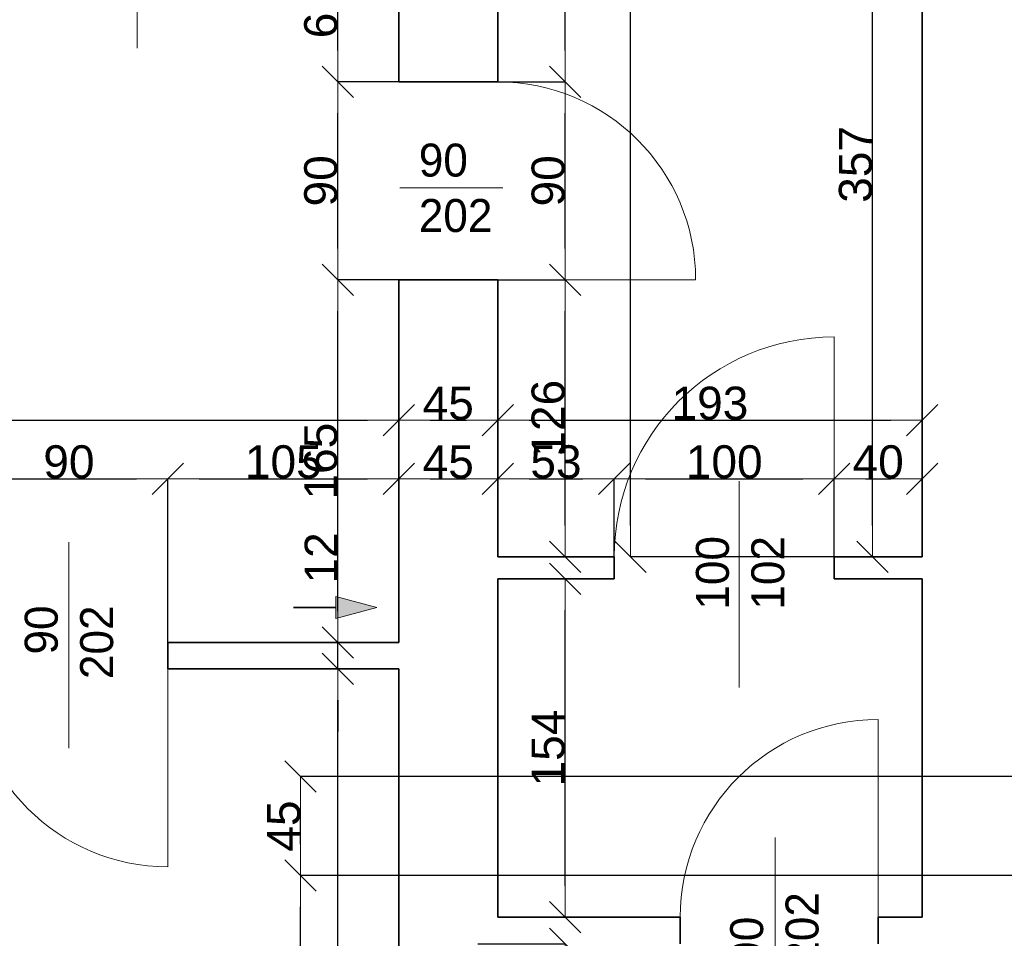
# Model space of a CAD drawing. Header units: metres. Extents: x 7506757 to 756746378, y 5735207 to 582114514.
# Tile 172 of 256: x 7530630 to 7535107, y 5890830 to 5895009. Entities that reach past the tile are written whole.
import ezdxf

# ---------------------------------------------------------------- set-up
doc = ezdxf.new("R2010")
doc.units = ezdxf.units.M
doc.header["$MEASUREMENT"] = 0
doc.header["$PDMODE"] = 2
doc.layers.get('0').update_dxf_attribs({"color": 250, "linetype": 'CONTINUOUS', "lineweight": 100, "plot": 0})
doc.layers.get('Defpoints').update_dxf_attribs({"linetype": 'CONTINUOUS'})
for name, color, linetype, lineweight in [('ELEKTRYKA141', 7, 'CONTINUOUS', 0), ('M_OCIANA1', 7, 'CONTINUOUS', 13), ('M_OCIANA6', 5, 'CONTINUOUS', 35), ('M_OPISY141', 7, 'CONTINUOUS', 0), ('opis1', 7, 'CONTINUOUS', 13)]:
    doc.layers.add(name, color=color, linetype=linetype, lineweight=lineweight)
doc.layers.add('M_OCIANA', color=7, linetype='CONTINUOUS')
doc.layers.add('PWYMIAR', color=7, linetype='CONTINUOUS')
doc.styles.add('GENERATED_STYLE_1', font='arial.ttf')
doc.styles.add('GENERATED_STYLE_2', font='txt')
doc.dimstyles.new('GENERATED_STYLE__1', dxfattribs={"dimtxt": 150, "dimasz": 142.5, "dimexe": 0.18, "dimexo": 0, "dimgap": 0.09, "dimtad": 1, "dimdec": 0, "dimlfac": 0.1, "dimzin": 0, "dimdsep": 46, "dimtxsty": 'GENERATED_STYLE_1', "dimblk": 'ARROWHEAD_6', "dimblk1": 'ARROWHEAD_6', "dimblk2": 'ARROWHEAD_6', "dimcen": 0.09, "dimclrd": 251, "dimclre": 251, "dimclrt": 7, "dimazin": 0, "dimtfac": 1, "dimtdec": 4, "dimtmove": 0, "dimatfit": 3, "dimfxl": 0, "dimtolj": 1, "dimtzin": 0, "dimarcsym": 0})
doc.dimstyles.new('GENERATED_STYLE__2', dxfattribs={"dimtxt": 150, "dimasz": 142.5, "dimexe": 0.18, "dimexo": 0, "dimgap": 0.09, "dimtad": 1, "dimtih": 1, "dimtoh": 1, "dimdec": 0, "dimlfac": 0.1, "dimzin": 0, "dimdsep": 46, "dimtxsty": 'GENERATED_STYLE_1', "dimblk": 'ARROWHEAD_6', "dimblk1": 'ARROWHEAD_6', "dimblk2": 'ARROWHEAD_6', "dimcen": 0.09, "dimclrd": 251, "dimclre": 251, "dimclrt": 7, "dimazin": 0, "dimtfac": 1, "dimtdec": 4, "dimtmove": 0, "dimatfit": 3, "dimfxl": 0, "dimtolj": 1, "dimtzin": 0, "dimarcsym": 0})
doc.dimstyles.new('GENERATED_STYLE__3', dxfattribs={"dimtxt": 150, "dimasz": 142.5, "dimexe": 0.18, "dimexo": 0, "dimgap": 0.09, "dimtad": 1, "dimdec": 0, "dimlfac": 0.1, "dimzin": 0, "dimdsep": 46, "dimtxsty": 'GENERATED_STYLE_1', "dimblk": 'ARROWHEAD_6', "dimblk1": 'ARROWHEAD_6', "dimblk2": 'ARROWHEAD_6', "dimcen": 0.09, "dimclrd": 251, "dimclre": 251, "dimclrt": 7, "dimazin": 0, "dimtfac": 1, "dimtdec": 4, "dimtmove": 2, "dimatfit": 3, "dimfxl": 0, "dimtolj": 1, "dimtzin": 0, "dimarcsym": 0})

# ---------------------------------------------------------------- blocks, each defined once
blk = doc.blocks.new('Linia_93', base_point=(590746.4, 341355.8))
at = {"layer": 'M_OCIANA1', "linetype": 'Continuous'}
blk.add_hatch(color=256, dxfattribs=at).paths.add_polyline_path([(591125.2, 341355.8), (590938.6, 341305.8), (590938.6, 341405.8)], flags=0)
for p, q in [((591125.2, 341355.8), (590938.6, 341405.8)), ((590938.6, 341305.8), (590938.6, 341405.8)), ((591125.2, 341355.8), (590938.6, 341305.8))]:
    blk.add_line(p, q, dxfattribs=at)
at = {"layer": 'M_OCIANA6', "linetype": 'Continuous'}
blk.add_line((590746.4, 341355.8), (590938.6, 341355.8), dxfattribs=at)
blk = doc.blocks.new('ARROWHEAD_6')
at = {"color": 0, "linetype": 'Continuous', "lineweight": 0}
for p, q in [((-0.5, -0.5), (0.5, 0.5)), ((0, 0), (-1, 0))]:
    blk.add_line(p, q, dxfattribs=at)
blk = doc.blocks.new('*D5028')
at = {"layer": 'Defpoints', "color": 0, "linetype": 'Continuous', "transparency": 16777216}
for p in [(7532076.1, 5892055.6), (7532353.4, 5892055.6), (7532353.4, 5889055.6)]:
    blk.add_point(p, dxfattribs=at)
at = {"layer": 'PWYMIAR', "color": 251, "linetype": 'Continuous', "lineweight": -2, "transparency": 16777216}
for p, q in [((7532353.4, 5892055.6), (7532075.9, 5892055.6)), ((7532076.1, 5889198.1), (7532076.1, 5891913.1)), ((7532353.4, 5889055.6), (7532075.9, 5889055.6))]:
    blk.add_line(p, q, dxfattribs=at)
at = {"layer": 'PWYMIAR', "color": 251, "linetype": 'Continuous', "lineweight": -2, "transparency": 16777216, "xscale": 142.5, "yscale": 142.5, "zscale": 142.5}
for p, rotation in [((7532076.1, 5892055.6), 90), ((7532076.1, 5889055.6), 270)]:
    blk.add_blockref('ARROWHEAD_6', p, dxfattribs=dict(at, rotation=rotation))
at = {"layer": 'PWYMIAR', "color": 7, "linetype": 'Continuous', "lineweight": 13, "transparency": 16777216, "insert": (7531999.3, 5890555.6), "char_height": 150, "attachment_point": 5, "rotation": 90, "style": 'GENERATED_STYLE_1'}
blk.add_mtext('\\A1;300', dxfattribs=at)
blk = doc.blocks.new('*D5029')
at = {"layer": 'Defpoints', "color": 0, "linetype": 'Continuous', "transparency": 16777216}
for p in [(7532076.1, 5892175.6), (7532353.4, 5892175.6), (7532353.4, 5892055.6)]:
    blk.add_point(p, dxfattribs=at)
at = {"layer": 'PWYMIAR', "color": 251, "linetype": 'Continuous', "lineweight": -2, "transparency": 16777216}
for p, q in [((7532076.1, 5892318.1), (7532076.1, 5892660)), ((7532353.4, 5892175.6), (7532075.9, 5892175.6)), ((7532076.1, 5892055.6), (7532076.1, 5892175.6)), ((7532353.4, 5892055.6), (7532075.9, 5892055.6)), ((7532076.1, 5891913.1), (7532076.1, 5891770.6))]:
    blk.add_line(p, q, dxfattribs=at)
at = {"layer": 'PWYMIAR', "color": 251, "linetype": 'Continuous', "lineweight": -2, "transparency": 16777216, "xscale": 142.5, "yscale": 142.5, "zscale": 142.5}
for p, rotation in [((7532076.1, 5892175.6), 270), ((7532076.1, 5892055.6), 90)]:
    blk.add_blockref('ARROWHEAD_6', p, dxfattribs=dict(at, rotation=rotation))
at = {"layer": 'PWYMIAR', "color": 7, "linetype": 'Continuous', "lineweight": 13, "transparency": 16777216, "insert": (7532000.7, 5892560.3), "char_height": 150, "attachment_point": 5, "rotation": 90, "style": 'GENERATED_STYLE_1'}
blk.add_mtext('\\A1;12', dxfattribs=at)
blk = doc.blocks.new('*D5030')
at = {"layer": 'Defpoints', "color": 0, "linetype": 'Continuous', "transparency": 16777216}
for p in [(7532076.1, 5893825.6), (7532353.4, 5893825.6), (7532353.4, 5892175.6)]:
    blk.add_point(p, dxfattribs=at)
at = {"layer": 'PWYMIAR', "color": 251, "linetype": 'Continuous', "lineweight": -2, "transparency": 16777216}
for p, q in [((7532353.4, 5893825.6), (7532075.9, 5893825.6)), ((7532076.1, 5892318.1), (7532076.1, 5893683.1)), ((7532353.4, 5892175.6), (7532075.9, 5892175.6))]:
    blk.add_line(p, q, dxfattribs=at)
at = {"layer": 'PWYMIAR', "color": 251, "linetype": 'Continuous', "lineweight": -2, "transparency": 16777216, "xscale": 142.5, "yscale": 142.5, "zscale": 142.5}
for p, rotation in [((7532076.1, 5893825.6), 90), ((7532076.1, 5892175.6), 270)]:
    blk.add_blockref('ARROWHEAD_6', p, dxfattribs=dict(at, rotation=rotation))
at = {"layer": 'PWYMIAR', "color": 7, "linetype": 'Continuous', "lineweight": 13, "transparency": 16777216, "insert": (7531999.4, 5893000.6), "char_height": 150, "attachment_point": 5, "rotation": 90, "style": 'GENERATED_STYLE_1'}
blk.add_mtext('\\A1;165', dxfattribs=at)
blk = doc.blocks.new('*D5031')
at = {"layer": 'Defpoints', "color": 0, "linetype": 'Continuous', "transparency": 16777216}
for p in [(7532076.1, 5894725.6), (7532353.4, 5894725.6), (7532353.4, 5893825.6)]:
    blk.add_point(p, dxfattribs=at)
at = {"layer": 'PWYMIAR', "color": 251, "linetype": 'Continuous', "lineweight": -2, "transparency": 16777216}
for p, q in [((7532353.4, 5894725.6), (7532075.9, 5894725.6)), ((7532076.1, 5893968.1), (7532076.1, 5894583.1)), ((7532353.4, 5893825.6), (7532075.9, 5893825.6))]:
    blk.add_line(p, q, dxfattribs=at)
at = {"layer": 'PWYMIAR', "color": 251, "linetype": 'Continuous', "lineweight": -2, "transparency": 16777216, "xscale": 142.5, "yscale": 142.5, "zscale": 142.5}
for p, rotation in [((7532076.1, 5894725.6), 90), ((7532076.1, 5893825.6), 270)]:
    blk.add_blockref('ARROWHEAD_6', p, dxfattribs=dict(at, rotation=rotation))
at = {"layer": 'PWYMIAR', "color": 7, "linetype": 'Continuous', "lineweight": 13, "transparency": 16777216, "insert": (7531999.4, 5894275.6), "char_height": 150, "attachment_point": 5, "rotation": 90, "style": 'GENERATED_STYLE_1'}
blk.add_mtext('\\A1;90', dxfattribs=at)
blk = doc.blocks.new('*D5032')
at = {"layer": 'Defpoints', "color": 0, "linetype": 'Continuous', "transparency": 16777216}
for p in [(7532076.1, 5895355.6), (7532353.4, 5895355.6), (7532353.4, 5894725.6)]:
    blk.add_point(p, dxfattribs=at)
at = {"layer": 'PWYMIAR', "color": 251, "linetype": 'Continuous', "lineweight": -2, "transparency": 16777216}
for p, q in [((7532353.4, 5895355.6), (7532075.9, 5895355.6)), ((7532076.1, 5894868.1), (7532076.1, 5895213.1)), ((7532353.4, 5894725.6), (7532075.9, 5894725.6))]:
    blk.add_line(p, q, dxfattribs=at)
at = {"layer": 'PWYMIAR', "color": 251, "linetype": 'Continuous', "lineweight": -2, "transparency": 16777216, "xscale": 142.5, "yscale": 142.5, "zscale": 142.5}
for p, rotation in [((7532076.1, 5895355.6), 90), ((7532076.1, 5894725.6), 270)]:
    blk.add_blockref('ARROWHEAD_6', p, dxfattribs=dict(at, rotation=rotation))
at = {"layer": 'PWYMIAR', "color": 7, "linetype": 'Continuous', "lineweight": 13, "transparency": 16777216, "insert": (7531999.3, 5895040.6), "char_height": 150, "attachment_point": 5, "rotation": 90, "style": 'GENERATED_STYLE_1'}
blk.add_mtext('\\A1;63', dxfattribs=at)
blk = doc.blocks.new('*D5042')
at = {"layer": 'Defpoints', "color": 0, "linetype": 'Continuous', "transparency": 16777216}
for p in [(7531303.4, 5892920), (7530403.4, 5892175.6), (7531303.4, 5892175.6)]:
    blk.add_point(p, dxfattribs=at)
at = {"layer": 'PWYMIAR', "color": 251, "linetype": 'Continuous', "lineweight": -2, "transparency": 16777216}
for p, q in [((7530403.4, 5892175.6), (7530403.4, 5892920.2)), ((7530545.9, 5892920), (7531160.9, 5892920)), ((7531303.4, 5892175.6), (7531303.4, 5892920.2))]:
    blk.add_line(p, q, dxfattribs=at)
at = {"layer": 'PWYMIAR', "color": 251, "linetype": 'Continuous', "lineweight": -2, "transparency": 16777216, "xscale": 142.5, "yscale": 142.5, "zscale": 142.5, "rotation": 180}
blk.add_blockref('ARROWHEAD_6', (7530403.4, 5892920), dxfattribs=at)
at = {"layer": 'PWYMIAR', "color": 251, "linetype": 'Continuous', "lineweight": -2, "transparency": 16777216, "xscale": 142.5, "yscale": 142.5, "zscale": 142.5}
blk.add_blockref('ARROWHEAD_6', (7531303.4, 5892920), dxfattribs=at)
at = {"layer": 'PWYMIAR', "color": 7, "linetype": 'Continuous', "lineweight": 13, "transparency": 16777216, "insert": (7530853.4, 5892996.7), "char_height": 150, "attachment_point": 5, "style": 'GENERATED_STYLE_1'}
blk.add_mtext('\\A1;90', dxfattribs=at)
blk = doc.blocks.new('*D5043')
at = {"layer": 'Defpoints', "color": 0, "linetype": 'Continuous', "transparency": 16777216}
for p in [(7532353.4, 5892920), (7531303.4, 5892175.6), (7532353.4, 5892175.6)]:
    blk.add_point(p, dxfattribs=at)
at = {"layer": 'PWYMIAR', "color": 251, "linetype": 'Continuous', "lineweight": -2, "transparency": 16777216}
for p, q in [((7531303.4, 5892175.6), (7531303.4, 5892920.2)), ((7531445.9, 5892920), (7532210.9, 5892920)), ((7532353.4, 5892175.6), (7532353.4, 5892920.2))]:
    blk.add_line(p, q, dxfattribs=at)
at = {"layer": 'PWYMIAR', "color": 251, "linetype": 'Continuous', "lineweight": -2, "transparency": 16777216, "xscale": 142.5, "yscale": 142.5, "zscale": 142.5, "rotation": 180}
blk.add_blockref('ARROWHEAD_6', (7531303.4, 5892920), dxfattribs=at)
at = {"layer": 'PWYMIAR', "color": 251, "linetype": 'Continuous', "lineweight": -2, "transparency": 16777216, "xscale": 142.5, "yscale": 142.5, "zscale": 142.5}
blk.add_blockref('ARROWHEAD_6', (7532353.4, 5892920), dxfattribs=at)
at = {"layer": 'PWYMIAR', "color": 7, "linetype": 'Continuous', "lineweight": 13, "transparency": 16777216, "insert": (7531828.4, 5892996.7), "char_height": 150, "attachment_point": 5, "style": 'GENERATED_STYLE_1'}
blk.add_mtext('\\A1;105', dxfattribs=at)
blk = doc.blocks.new('*D5044')
at = {"layer": 'Defpoints', "color": 0, "linetype": 'Continuous', "transparency": 16777216}
for p in [(7532803.4, 5892920), (7532803.4, 5892565.6), (7532353.4, 5892175.6)]:
    blk.add_point(p, dxfattribs=at)
at = {"layer": 'PWYMIAR', "color": 251, "linetype": 'Continuous', "lineweight": -2, "transparency": 16777216}
for p, q in [((7532353.4, 5892175.6), (7532353.4, 5892920.2)), ((7532495.9, 5892920), (7532660.9, 5892920)), ((7532803.4, 5892565.6), (7532803.4, 5892920.2))]:
    blk.add_line(p, q, dxfattribs=at)
at = {"layer": 'PWYMIAR', "color": 251, "linetype": 'Continuous', "lineweight": -2, "transparency": 16777216, "xscale": 142.5, "yscale": 142.5, "zscale": 142.5, "rotation": 180}
blk.add_blockref('ARROWHEAD_6', (7532353.4, 5892920), dxfattribs=at)
at = {"layer": 'PWYMIAR', "color": 251, "linetype": 'Continuous', "lineweight": -2, "transparency": 16777216, "xscale": 142.5, "yscale": 142.5, "zscale": 142.5}
blk.add_blockref('ARROWHEAD_6', (7532803.4, 5892920), dxfattribs=at)
at = {"layer": 'PWYMIAR', "color": 7, "linetype": 'Continuous', "lineweight": 13, "transparency": 16777216, "insert": (7532578.4, 5892996.3), "char_height": 150, "attachment_point": 5, "style": 'GENERATED_STYLE_1'}
blk.add_mtext('\\A1;45', dxfattribs=at)
blk = doc.blocks.new('*D5045')
at = {"layer": 'Defpoints', "color": 0, "linetype": 'Continuous', "transparency": 16777216}
for p in [(7533333.4, 5892920), (7532803.4, 5892565.6), (7533333.4, 5892565.6)]:
    blk.add_point(p, dxfattribs=at)
at = {"layer": 'PWYMIAR', "color": 251, "linetype": 'Continuous', "lineweight": -2, "transparency": 16777216}
for p, q in [((7532803.4, 5892565.6), (7532803.4, 5892920.2)), ((7532945.9, 5892920), (7533190.9, 5892920)), ((7533333.4, 5892565.6), (7533333.4, 5892920.2))]:
    blk.add_line(p, q, dxfattribs=at)
at = {"layer": 'PWYMIAR', "color": 251, "linetype": 'Continuous', "lineweight": -2, "transparency": 16777216, "xscale": 142.5, "yscale": 142.5, "zscale": 142.5, "rotation": 180}
blk.add_blockref('ARROWHEAD_6', (7532803.4, 5892920), dxfattribs=at)
at = {"layer": 'PWYMIAR', "color": 251, "linetype": 'Continuous', "lineweight": -2, "transparency": 16777216, "xscale": 142.5, "yscale": 142.5, "zscale": 142.5}
blk.add_blockref('ARROWHEAD_6', (7533333.4, 5892920), dxfattribs=at)
at = {"layer": 'PWYMIAR', "color": 7, "linetype": 'Continuous', "lineweight": 13, "transparency": 16777216, "insert": (7533068.4, 5892996.7), "char_height": 150, "attachment_point": 5, "style": 'GENERATED_STYLE_1'}
blk.add_mtext('\\A1;53', dxfattribs=at)
blk = doc.blocks.new('*D5046')
at = {"layer": 'Defpoints', "color": 0, "linetype": 'Continuous', "transparency": 16777216}
for p in [(7534333.4, 5892920), (7533333.4, 5892565.6), (7534333.4, 5892565.6)]:
    blk.add_point(p, dxfattribs=at)
at = {"layer": 'PWYMIAR', "color": 251, "linetype": 'Continuous', "lineweight": -2, "transparency": 16777216}
for p, q in [((7533333.4, 5892565.6), (7533333.4, 5892920.2)), ((7533475.9, 5892920), (7534190.9, 5892920)), ((7534333.4, 5892565.6), (7534333.4, 5892920.2))]:
    blk.add_line(p, q, dxfattribs=at)
at = {"layer": 'PWYMIAR', "color": 251, "linetype": 'Continuous', "lineweight": -2, "transparency": 16777216, "xscale": 142.5, "yscale": 142.5, "zscale": 142.5, "rotation": 180}
blk.add_blockref('ARROWHEAD_6', (7533333.4, 5892920), dxfattribs=at)
at = {"layer": 'PWYMIAR', "color": 251, "linetype": 'Continuous', "lineweight": -2, "transparency": 16777216, "xscale": 142.5, "yscale": 142.5, "zscale": 142.5}
blk.add_blockref('ARROWHEAD_6', (7534333.4, 5892920), dxfattribs=at)
at = {"layer": 'PWYMIAR', "color": 7, "linetype": 'Continuous', "lineweight": 13, "transparency": 16777216, "insert": (7533833.4, 5892996.7), "char_height": 150, "attachment_point": 5, "style": 'GENERATED_STYLE_1'}
blk.add_mtext('\\A1;100', dxfattribs=at)
blk = doc.blocks.new('*D5047')
at = {"layer": 'Defpoints', "color": 0, "linetype": 'Continuous', "transparency": 16777216}
for p in [(7534733.4, 5892920), (7534333.4, 5892565.6), (7534733.4, 5892565.6)]:
    blk.add_point(p, dxfattribs=at)
at = {"layer": 'PWYMIAR', "color": 251, "linetype": 'Continuous', "lineweight": -2, "transparency": 16777216}
for p, q in [((7534333.4, 5892565.6), (7534333.4, 5892920.2)), ((7534475.9, 5892920), (7534590.9, 5892920)), ((7534733.4, 5892565.6), (7534733.4, 5892920.2))]:
    blk.add_line(p, q, dxfattribs=at)
at = {"layer": 'PWYMIAR', "color": 251, "linetype": 'Continuous', "lineweight": -2, "transparency": 16777216, "xscale": 142.5, "yscale": 142.5, "zscale": 142.5, "rotation": 180}
blk.add_blockref('ARROWHEAD_6', (7534333.4, 5892920), dxfattribs=at)
at = {"layer": 'PWYMIAR', "color": 251, "linetype": 'Continuous', "lineweight": -2, "transparency": 16777216, "xscale": 142.5, "yscale": 142.5, "zscale": 142.5}
blk.add_blockref('ARROWHEAD_6', (7534733.4, 5892920), dxfattribs=at)
at = {"layer": 'PWYMIAR', "color": 7, "linetype": 'Continuous', "lineweight": 13, "transparency": 16777216, "insert": (7534533.4, 5892996.7), "char_height": 150, "attachment_point": 5, "style": 'GENERATED_STYLE_1'}
blk.add_mtext('\\A1;40', dxfattribs=at)
blk = doc.blocks.new('*D5048')
at = {"layer": 'Defpoints', "color": 0, "linetype": 'Continuous', "transparency": 16777216}
for p in [(7532353.4, 5893186.6), (7527063.4, 5892175.6), (7532353.4, 5892175.6)]:
    blk.add_point(p, dxfattribs=at)
at = {"layer": 'PWYMIAR', "color": 251, "linetype": 'Continuous', "lineweight": -2, "transparency": 16777216}
for p, q in [((7527063.4, 5892175.6), (7527063.4, 5893186.8)), ((7527205.9, 5893186.6), (7532210.9, 5893186.6)), ((7532353.4, 5892175.6), (7532353.4, 5893186.8))]:
    blk.add_line(p, q, dxfattribs=at)
at = {"layer": 'PWYMIAR', "color": 251, "linetype": 'Continuous', "lineweight": -2, "transparency": 16777216, "xscale": 142.5, "yscale": 142.5, "zscale": 142.5, "rotation": 180}
blk.add_blockref('ARROWHEAD_6', (7527063.4, 5893186.6), dxfattribs=at)
at = {"layer": 'PWYMIAR', "color": 251, "linetype": 'Continuous', "lineweight": -2, "transparency": 16777216, "xscale": 142.5, "yscale": 142.5, "zscale": 142.5}
blk.add_blockref('ARROWHEAD_6', (7532353.4, 5893186.6), dxfattribs=at)
at = {"layer": 'PWYMIAR', "color": 7, "linetype": 'Continuous', "lineweight": 13, "transparency": 16777216, "insert": (7529708.4, 5893263.3), "char_height": 150, "attachment_point": 5, "style": 'GENERATED_STYLE_1'}
blk.add_mtext('\\A1;529', dxfattribs=at)
blk = doc.blocks.new('*D5049')
at = {"layer": 'Defpoints', "color": 0, "linetype": 'Continuous', "transparency": 16777216}
for p in [(7532803.4, 5893186.6), (7532803.4, 5892565.6), (7532353.4, 5892175.6)]:
    blk.add_point(p, dxfattribs=at)
at = {"layer": 'PWYMIAR', "color": 251, "linetype": 'Continuous', "lineweight": -2, "transparency": 16777216}
for p, q in [((7532353.4, 5892175.6), (7532353.4, 5893186.8)), ((7532495.9, 5893186.6), (7532660.9, 5893186.6)), ((7532803.4, 5892565.6), (7532803.4, 5893186.8))]:
    blk.add_line(p, q, dxfattribs=at)
at = {"layer": 'PWYMIAR', "color": 251, "linetype": 'Continuous', "lineweight": -2, "transparency": 16777216, "xscale": 142.5, "yscale": 142.5, "zscale": 142.5, "rotation": 180}
blk.add_blockref('ARROWHEAD_6', (7532353.4, 5893186.6), dxfattribs=at)
at = {"layer": 'PWYMIAR', "color": 251, "linetype": 'Continuous', "lineweight": -2, "transparency": 16777216, "xscale": 142.5, "yscale": 142.5, "zscale": 142.5}
blk.add_blockref('ARROWHEAD_6', (7532803.4, 5893186.6), dxfattribs=at)
at = {"layer": 'PWYMIAR', "color": 7, "linetype": 'Continuous', "lineweight": 13, "transparency": 16777216, "insert": (7532578.4, 5893263), "char_height": 150, "attachment_point": 5, "style": 'GENERATED_STYLE_1'}
blk.add_mtext('\\A1;45', dxfattribs=at)
blk = doc.blocks.new('*D5050')
at = {"layer": 'Defpoints', "color": 0, "linetype": 'Continuous', "transparency": 16777216}
for p in [(7534733.4, 5893186.6), (7532803.4, 5892565.6), (7534733.4, 5892565.6)]:
    blk.add_point(p, dxfattribs=at)
at = {"layer": 'PWYMIAR', "color": 251, "linetype": 'Continuous', "lineweight": -2, "transparency": 16777216}
for p, q in [((7532803.4, 5892565.6), (7532803.4, 5893186.8)), ((7532945.9, 5893186.6), (7534590.9, 5893186.6)), ((7534733.4, 5892565.6), (7534733.4, 5893186.8))]:
    blk.add_line(p, q, dxfattribs=at)
at = {"layer": 'PWYMIAR', "color": 251, "linetype": 'Continuous', "lineweight": -2, "transparency": 16777216, "xscale": 142.5, "yscale": 142.5, "zscale": 142.5, "rotation": 180}
blk.add_blockref('ARROWHEAD_6', (7532803.4, 5893186.6), dxfattribs=at)
at = {"layer": 'PWYMIAR', "color": 251, "linetype": 'Continuous', "lineweight": -2, "transparency": 16777216, "xscale": 142.5, "yscale": 142.5, "zscale": 142.5}
blk.add_blockref('ARROWHEAD_6', (7534733.4, 5893186.6), dxfattribs=at)
at = {"layer": 'PWYMIAR', "color": 7, "linetype": 'Continuous', "lineweight": 13, "transparency": 16777216, "insert": (7533768.4, 5893263.4), "char_height": 150, "attachment_point": 5, "style": 'GENERATED_STYLE_1'}
blk.add_mtext('\\A1;193', dxfattribs=at)
blk = doc.blocks.new('*D5080')
at = {"layer": 'Defpoints', "color": 0, "linetype": 'Continuous', "transparency": 16777216}
for p in [(7532713.4, 5890805.6), (7533110, 5890805.6), (7532713.4, 5889235.6)]:
    blk.add_point(p, dxfattribs=at)
at = {"layer": 'PWYMIAR', "color": 251, "linetype": 'Continuous', "lineweight": -2, "transparency": 16777216}
for p, q in [((7532713.4, 5890805.6), (7533110.2, 5890805.6)), ((7533110, 5889378.1), (7533110, 5890663.1)), ((7532713.4, 5889235.6), (7533110.2, 5889235.6))]:
    blk.add_line(p, q, dxfattribs=at)
at = {"layer": 'PWYMIAR', "color": 251, "linetype": 'Continuous', "lineweight": -2, "transparency": 16777216, "xscale": 142.5, "yscale": 142.5, "zscale": 142.5}
for p, rotation in [((7533110, 5890805.6), 90), ((7533110, 5889235.6), 270)]:
    blk.add_blockref('ARROWHEAD_6', p, dxfattribs=dict(at, rotation=rotation))
at = {"layer": 'PWYMIAR', "color": 7, "linetype": 'Continuous', "lineweight": 13, "transparency": 16777216, "insert": (7533033.4, 5890020.6), "char_height": 150, "attachment_point": 5, "rotation": 90, "style": 'GENERATED_STYLE_1'}
blk.add_mtext('\\A1;157', dxfattribs=at)
blk = doc.blocks.new('*D5081')
at = {"layer": 'Defpoints', "color": 0, "linetype": 'Continuous', "transparency": 16777216}
for p in [(7532803.4, 5892465.6), (7533110, 5892465.6), (7532803.4, 5890925.6)]:
    blk.add_point(p, dxfattribs=at)
at = {"layer": 'PWYMIAR', "color": 251, "linetype": 'Continuous', "lineweight": -2, "transparency": 16777216}
for p, q in [((7532803.4, 5892465.6), (7533110.2, 5892465.6)), ((7533110, 5891068.1), (7533110, 5892323.1)), ((7532803.4, 5890925.6), (7533110.2, 5890925.6))]:
    blk.add_line(p, q, dxfattribs=at)
at = {"layer": 'PWYMIAR', "color": 251, "linetype": 'Continuous', "lineweight": -2, "transparency": 16777216, "xscale": 142.5, "yscale": 142.5, "zscale": 142.5}
for p, rotation in [((7533110, 5892465.6), 90), ((7533110, 5890925.6), 270)]:
    blk.add_blockref('ARROWHEAD_6', p, dxfattribs=dict(at, rotation=rotation))
at = {"layer": 'PWYMIAR', "color": 7, "linetype": 'Continuous', "lineweight": 13, "transparency": 16777216, "insert": (7533033.4, 5891695.6), "char_height": 150, "attachment_point": 5, "rotation": 90, "style": 'GENERATED_STYLE_1'}
blk.add_mtext('\\A1;154', dxfattribs=at)
blk = doc.blocks.new('*D5204')
at = {"layer": 'Defpoints', "color": 0, "linetype": 'Continuous', "transparency": 16777216}
for p in [(7532803.4, 5893825.6), (7533110, 5893825.6), (7532803.4, 5892565.6)]:
    blk.add_point(p, dxfattribs=at)
at = {"layer": 'PWYMIAR', "color": 251, "linetype": 'Continuous', "lineweight": -2, "transparency": 16777216}
for p, q in [((7532803.4, 5893825.6), (7533110.2, 5893825.6)), ((7533110, 5892708.1), (7533110, 5893683.1)), ((7532803.4, 5892565.6), (7533110.2, 5892565.6))]:
    blk.add_line(p, q, dxfattribs=at)
at = {"layer": 'PWYMIAR', "color": 251, "linetype": 'Continuous', "lineweight": -2, "transparency": 16777216, "xscale": 142.5, "yscale": 142.5, "zscale": 142.5}
for p, rotation in [((7533110, 5893825.6), 90), ((7533110, 5892565.6), 270)]:
    blk.add_blockref('ARROWHEAD_6', p, dxfattribs=dict(at, rotation=rotation))
at = {"layer": 'PWYMIAR', "color": 7, "linetype": 'Continuous', "lineweight": 13, "transparency": 16777216, "insert": (7533033.4, 5893195.6), "char_height": 150, "attachment_point": 5, "rotation": 90, "style": 'GENERATED_STYLE_1'}
blk.add_mtext('\\A1;126', dxfattribs=at)
blk = doc.blocks.new('*D5205')
at = {"layer": 'Defpoints', "color": 0, "linetype": 'Continuous', "transparency": 16777216}
for p in [(7532803.4, 5894725.6), (7533110, 5894725.6), (7532803.4, 5893825.6)]:
    blk.add_point(p, dxfattribs=at)
at = {"layer": 'PWYMIAR', "color": 251, "linetype": 'Continuous', "lineweight": -2, "transparency": 16777216}
for p, q in [((7532803.4, 5894725.6), (7533110.2, 5894725.6)), ((7533110, 5893968.1), (7533110, 5894583.1)), ((7532803.4, 5893825.6), (7533110.2, 5893825.6))]:
    blk.add_line(p, q, dxfattribs=at)
at = {"layer": 'PWYMIAR', "color": 251, "linetype": 'Continuous', "lineweight": -2, "transparency": 16777216, "xscale": 142.5, "yscale": 142.5, "zscale": 142.5}
for p, rotation in [((7533110, 5894725.6), 90), ((7533110, 5893825.6), 270)]:
    blk.add_blockref('ARROWHEAD_6', p, dxfattribs=dict(at, rotation=rotation))
at = {"layer": 'PWYMIAR', "color": 7, "linetype": 'Continuous', "lineweight": 13, "transparency": 16777216, "insert": (7533033.4, 5894275.6), "char_height": 150, "attachment_point": 5, "rotation": 90, "style": 'GENERATED_STYLE_1'}
blk.add_mtext('\\A1;90', dxfattribs=at)
blk = doc.blocks.new('*D5206')
at = {"layer": 'Defpoints', "color": 0, "linetype": 'Continuous', "transparency": 16777216}
for p in [(7532803.4, 5899855.6), (7533110, 5899855.6), (7532803.4, 5894725.6)]:
    blk.add_point(p, dxfattribs=at)
at = {"layer": 'PWYMIAR', "color": 251, "linetype": 'Continuous', "lineweight": -2, "transparency": 16777216}
for p, q in [((7532803.4, 5899855.6), (7533110.2, 5899855.6)), ((7533110, 5894868.1), (7533110, 5899713.1)), ((7532803.4, 5894725.6), (7533110.2, 5894725.6))]:
    blk.add_line(p, q, dxfattribs=at)
at = {"layer": 'PWYMIAR', "color": 251, "linetype": 'Continuous', "lineweight": -2, "transparency": 16777216, "xscale": 142.5, "yscale": 142.5, "zscale": 142.5}
for p, rotation in [((7533110, 5899855.6), 90), ((7533110, 5894725.6), 270)]:
    blk.add_blockref('ARROWHEAD_6', p, dxfattribs=dict(at, rotation=rotation))
at = {"layer": 'PWYMIAR', "color": 7, "linetype": 'Continuous', "lineweight": 13, "transparency": 16777216, "insert": (7533033.3, 5897290.6), "char_height": 150, "attachment_point": 5, "rotation": 90, "style": 'GENERATED_STYLE_1'}
blk.add_mtext('\\A1;513', dxfattribs=at)
blk = doc.blocks.new('*D5209')
at = {"layer": 'Defpoints', "color": 0, "linetype": 'Continuous', "transparency": 16777216}
for p in [(7533406.8, 5905015.6), (7534733.4, 5905015.6), (7534733.4, 5892565.6)]:
    blk.add_point(p, dxfattribs=at)
at = {"layer": 'PWYMIAR', "color": 251, "linetype": 'Continuous', "lineweight": -2, "transparency": 16777216}
for p, q in [((7534733.4, 5905015.6), (7533406.7, 5905015.6)), ((7533406.8, 5892708.1), (7533406.8, 5904873.1)), ((7534733.4, 5892565.6), (7533406.7, 5892565.6))]:
    blk.add_line(p, q, dxfattribs=at)
at = {"layer": 'PWYMIAR', "color": 251, "linetype": 'Continuous', "lineweight": -2, "transparency": 16777216, "xscale": 142.5, "yscale": 142.5, "zscale": 142.5}
for p, rotation in [((7533406.8, 5905015.6), 90), ((7533406.8, 5892565.6), 270)]:
    blk.add_blockref('ARROWHEAD_6', p, dxfattribs=dict(at, rotation=rotation))
at = {"layer": 'PWYMIAR', "color": 7, "linetype": 'Continuous', "lineweight": 13, "transparency": 16777216, "insert": (7533330.2, 5898790.6), "char_height": 150, "attachment_point": 5, "rotation": 90, "style": 'GENERATED_STYLE_1'}
blk.add_mtext('\\A1;1245', dxfattribs=at)
blk = doc.blocks.new('*D5210')
at = {"layer": 'Defpoints', "color": 0, "linetype": 'Continuous', "transparency": 16777216}
for p in [(7534507.6, 5896135.6), (7534733.4, 5896135.6), (7534733.4, 5892565.6)]:
    blk.add_point(p, dxfattribs=at)
at = {"layer": 'PWYMIAR', "color": 251, "linetype": 'Continuous', "lineweight": -2, "transparency": 16777216}
for p, q in [((7534733.4, 5896135.6), (7534507.5, 5896135.6)), ((7534507.6, 5892708.1), (7534507.6, 5895993.1)), ((7534733.4, 5892565.6), (7534507.5, 5892565.6))]:
    blk.add_line(p, q, dxfattribs=at)
at = {"layer": 'PWYMIAR', "color": 251, "linetype": 'Continuous', "lineweight": -2, "transparency": 16777216, "xscale": 142.5, "yscale": 142.5, "zscale": 142.5}
for p, rotation in [((7534507.6, 5896135.6), 90), ((7534507.6, 5892565.6), 270)]:
    blk.add_blockref('ARROWHEAD_6', p, dxfattribs=dict(at, rotation=rotation))
at = {"layer": 'PWYMIAR', "color": 7, "linetype": 'Continuous', "lineweight": 13, "transparency": 16777216, "insert": (7534430.9, 5894350.6), "char_height": 150, "attachment_point": 5, "rotation": 90, "style": 'GENERATED_STYLE_1'}
blk.add_mtext('\\A1;357', dxfattribs=at)
blk = doc.blocks.new('*D5285')
at = {"layer": 'Defpoints', "color": 0, "linetype": 'Continuous', "transparency": 16777216}
for p in [(7531907.1, 5891115.6), (7549553.4, 5891115.6), (7532713.4, 5889235.6)]:
    blk.add_point(p, dxfattribs=at)
at = {"layer": 'PWYMIAR', "color": 251, "linetype": 'Continuous', "lineweight": -2, "transparency": 16777216}
for p, q in [((7549553.4, 5891115.6), (7531906.9, 5891115.6)), ((7531907.1, 5889378.1), (7531907.1, 5890973.1)), ((7532713.4, 5889235.6), (7531906.9, 5889235.6))]:
    blk.add_line(p, q, dxfattribs=at)
at = {"layer": 'PWYMIAR', "color": 251, "linetype": 'Continuous', "lineweight": -2, "transparency": 16777216, "xscale": 142.5, "yscale": 142.5, "zscale": 142.5}
for p, rotation in [((7531907.1, 5891115.6), 90), ((7531907.1, 5889235.6), 270)]:
    blk.add_blockref('ARROWHEAD_6', p, dxfattribs=dict(at, rotation=rotation))
at = {"layer": 'PWYMIAR', "color": 7, "linetype": 'Continuous', "lineweight": 13, "transparency": 16777216, "insert": (7531830.5, 5890175.6), "char_height": 150, "attachment_point": 5, "rotation": 90, "style": 'GENERATED_STYLE_1'}
blk.add_mtext('\\A1;188', dxfattribs=at)
blk = doc.blocks.new('*D5286')
at = {"layer": 'Defpoints', "color": 0, "linetype": 'Continuous', "transparency": 16777216}
for p in [(7531907.1, 5891565.6), (7543943.4, 5891565.6), (7549553.4, 5891115.6)]:
    blk.add_point(p, dxfattribs=at)
at = {"layer": 'PWYMIAR', "color": 251, "linetype": 'Continuous', "lineweight": -2, "transparency": 16777216}
for p, q in [((7543943.4, 5891565.6), (7531906.9, 5891565.6)), ((7531907.1, 5891258.1), (7531907.1, 5891423.1)), ((7549553.4, 5891115.6), (7531906.9, 5891115.6))]:
    blk.add_line(p, q, dxfattribs=at)
at = {"layer": 'PWYMIAR', "color": 251, "linetype": 'Continuous', "lineweight": -2, "transparency": 16777216, "xscale": 142.5, "yscale": 142.5, "zscale": 142.5}
for p, rotation in [((7531907.1, 5891565.6), 90), ((7531907.1, 5891115.6), 270)]:
    blk.add_blockref('ARROWHEAD_6', p, dxfattribs=dict(at, rotation=rotation))
at = {"layer": 'PWYMIAR', "color": 7, "linetype": 'Continuous', "lineweight": 13, "transparency": 16777216, "insert": (7531830.8, 5891340.6), "char_height": 150, "attachment_point": 5, "rotation": 90, "style": 'GENERATED_STYLE_1'}
blk.add_mtext('\\A1;45', dxfattribs=at)

msp = doc.modelspace()

# ---------------------------------------------------------------- linework, layer by layer
at = {"layer": 'ELEKTRYKA141', "linetype": 'Continuous'}
for p, q in [((7532803.4, 5893825.6), (7533703.4, 5893825.6)), ((7534333.4, 5892565.6), (7534333.4, 5893565.6)), ((7531303.4, 5892055.6), (7531303.4, 5891155.6)), ((7534533.4, 5890925.6), (7534533.4, 5891825.6))]:
    msp.add_line(p, q, dxfattribs=at)
for centre, radius, start, end in [((7532803.4, 5893825.6), 900, 0, 90), ((7534333.4, 5892565.6), 1000, 90, 180), ((7531303.4, 5892055.6), 900, 180, 270), ((7534533.4, 5890925.6), 900, 90, 180)]:
    msp.add_arc(centre, radius, start, end, dxfattribs=at)
at = {"layer": 'M_OCIANA6', "linetype": 'Continuous'}
for p, q in [((7532803.4, 5894725.6), (7532803.4, 5899855.6)), ((7534733.4, 5892565.6), (7534733.4, 5896135.6)), ((7532353.4, 5894725.6), (7532353.4, 5895355.6)), ((7532353.4, 5894725.6), (7532803.4, 5894725.6)), ((7532353.4, 5892175.6), (7532353.4, 5893825.6)), ((7532353.4, 5893825.6), (7532803.4, 5893825.6)), ((7532803.4, 5892565.6), (7532803.4, 5893825.6)), ((7533333.4, 5892565.6), (7532803.4, 5892565.6)), ((7533333.4, 5892465.6), (7533333.4, 5892565.6)), ((7534333.4, 5892465.6), (7534333.4, 5892565.6)), ((7534733.4, 5892565.6), (7534333.4, 5892565.6)), ((7532803.4, 5890925.6), (7532803.4, 5892465.6)), ((7533333.4, 5892465.6), (7532803.4, 5892465.6)), ((7534733.4, 5892465.6), (7534333.4, 5892465.6)), ((7534733.4, 5891735.6), (7534733.4, 5892465.6)), ((7531303.4, 5892055.6), (7531303.4, 5892175.6)), ((7532353.4, 5892175.6), (7531303.4, 5892175.6)), ((7532353.4, 5892055.6), (7531303.4, 5892055.6)), ((7532353.4, 5889055.6), (7532353.4, 5892055.6)), ((7534733.4, 5891735.6), (7534733.4, 5890925.6)), ((7533633.4, 5890925.6), (7532803.4, 5890925.6)), ((7533633.4, 5890925.6), (7533633.4, 5890805.6)), ((7534533.4, 5890925.6), (7534533.4, 5890805.6)), ((7534733.4, 5890925.6), (7534533.4, 5890925.6))]:
    msp.add_line(p, q, dxfattribs=at)
at = {"layer": 'M_OPISY141', "linetype": 'Continuous'}
for p, q in [((7531163.4, 5895816.6), (7531163.4, 5894878.6)), ((7532358.2, 5894244.3), (7532827.2, 5894244.3)), ((7533901.4, 5892909.3), (7533901.4, 5891971.4)), ((7530853.4, 5891694.6), (7530853.4, 5892632.6)), ((7534065.4, 5891289.3), (7534065.4, 5890351.4))]:
    msp.add_line(p, q, dxfattribs=at)

# ---------------------------------------------------------------- block references
at = {"layer": 'M_OCIANA', "color": 5, "linetype": 'Continuous', "lineweight": 35}
msp.add_blockref('Linia_93', (7531875, 5892335), dxfattribs=at)

# ---------------------------------------------------------------- texts
at = {"layer": 'opis1', "linetype": 'Continuous', "insert": (7532444.6, 5894445), "char_height": 150, "width": 563.056, "attachment_point": 1, "line_spacing_factor": 1.007581, "style": 'GENERATED_STYLE_2'}
msp.add_mtext('{90\\P202}', dxfattribs=at)
at = {"layer": 'opis1', "linetype": 'Continuous', "char_height": 150, "width": 563.056, "rotation": 90, "line_spacing_factor": 1.007581, "style": 'GENERATED_STYLE_2'}
for s, insert, attachment_point in [('{100\\P102}', (7533704.8, 5892325.2), 1), ('{90\\P202}', (7530652.6, 5892344), 3), ('{90\\P202}', (7533860.4, 5890705.2), 1)]:
    msp.add_mtext(s, dxfattribs=dict(at, insert=insert, attachment_point=attachment_point))

# ---------------------------------------------------------------- dimensions: what is measured, and where the dimension line sits
at = {"layer": 'PWYMIAR', "color": 251, "linetype": 'Continuous', "lineweight": 13}
for base, p1, p2, dimstyle, picture, middle in [((7533406.8, 5905015.6), (7534733.4, 5892565.6), (7534733.4, 5905015.6), 'GENERATED_STYLE__1', '*D5209', (7533330.2, 5898790.6)), ((7533110, 5899855.6), (7532803.4, 5894725.6), (7532803.4, 5899855.6), 'GENERATED_STYLE__1', '*D5206', (7533033.3, 5897290.6)), ((7534507.6, 5896135.6), (7534733.4, 5892565.6), (7534733.4, 5896135.6), 'GENERATED_STYLE__1', '*D5210', (7534430.9, 5894350.6)), ((7532076.1, 5895355.6), (7532353.4, 5894725.6), (7532353.4, 5895355.6), 'GENERATED_STYLE__1', '*D5032', (7531999.3, 5895040.6)), ((7532076.1, 5894725.6), (7532353.4, 5893825.6), (7532353.4, 5894725.6), 'GENERATED_STYLE__1', '*D5031', (7531999.4, 5894275.6)), ((7533110, 5894725.6), (7532803.4, 5893825.6), (7532803.4, 5894725.6), 'GENERATED_STYLE__1', '*D5205', (7533033.4, 5894275.6)), ((7532076.1, 5893825.6), (7532353.4, 5892175.6), (7532353.4, 5893825.6), 'GENERATED_STYLE__3', '*D5030', (7531999.4, 5893000.6)), ((7533110, 5893825.6), (7532803.4, 5892565.6), (7532803.4, 5893825.6), 'GENERATED_STYLE__3', '*D5204', (7533033.4, 5893195.6)), ((7532076.1, 5892175.6), (7532353.4, 5892055.6), (7532353.4, 5892175.6), 'GENERATED_STYLE__1', '*D5029', (7532000.7, 5892560.3)), ((7533110, 5892465.6), (7532803.4, 5890925.6), (7532803.4, 5892465.6), 'GENERATED_STYLE__1', '*D5081', (7533033.4, 5891695.6)), ((7532076.1, 5892055.6), (7532353.4, 5889055.6), (7532353.4, 5892055.6), 'GENERATED_STYLE__1', '*D5028', (7531999.3, 5890555.6)), ((7531907.1, 5891565.6), (7549553.4, 5891115.6), (7543943.4, 5891565.6), 'GENERATED_STYLE__1', '*D5286', (7531830.8, 5891340.6)), ((7531907.1, 5891115.6), (7532713.4, 5889235.6), (7549553.4, 5891115.6), 'GENERATED_STYLE__1', '*D5285', (7531830.5, 5890175.6)), ((7533110, 5890805.6), (7532713.4, 5889235.6), (7532713.4, 5890805.6), 'GENERATED_STYLE__1', '*D5080', (7533033.4, 5890020.6))]:
    dim = msp.add_linear_dim(base=base, p1=p1, p2=p2, angle=90, dimstyle=dimstyle, dxfattribs=at)
    dim.commit()
    dim.dimension.update_dxf_attribs({"geometry": picture, "text_midpoint": middle})
for base, p1, p2, picture, middle in [((7532353.4, 5893186.6), (7527063.4, 5892175.6), (7532353.4, 5892175.6), '*D5048', (7529708.4, 5893263.3)), ((7532803.4, 5893186.6), (7532353.4, 5892175.6), (7532803.4, 5892565.6), '*D5049', (7532578.4, 5893263)), ((7534733.4, 5893186.6), (7532803.4, 5892565.6), (7534733.4, 5892565.6), '*D5050', (7533768.4, 5893263.4)), ((7531303.4, 5892920), (7530403.4, 5892175.6), (7531303.4, 5892175.6), '*D5042', (7530853.4, 5892996.7)), ((7532353.4, 5892920), (7531303.4, 5892175.6), (7532353.4, 5892175.6), '*D5043', (7531828.4, 5892996.7)), ((7532803.4, 5892920), (7532353.4, 5892175.6), (7532803.4, 5892565.6), '*D5044', (7532578.4, 5892996.3)), ((7533333.4, 5892920), (7532803.4, 5892565.6), (7533333.4, 5892565.6), '*D5045', (7533068.4, 5892996.7)), ((7534333.4, 5892920), (7533333.4, 5892565.6), (7534333.4, 5892565.6), '*D5046', (7533833.4, 5892996.7)), ((7534733.4, 5892920), (7534333.4, 5892565.6), (7534733.4, 5892565.6), '*D5047', (7534533.4, 5892996.7))]:
    dim = msp.add_linear_dim(base=base, p1=p1, p2=p2, dimstyle='GENERATED_STYLE__2', dxfattribs=at)
    dim.commit()
    dim.dimension.update_dxf_attribs({"geometry": picture, "text_midpoint": middle})

doc.saveas('drawing.dxf')
